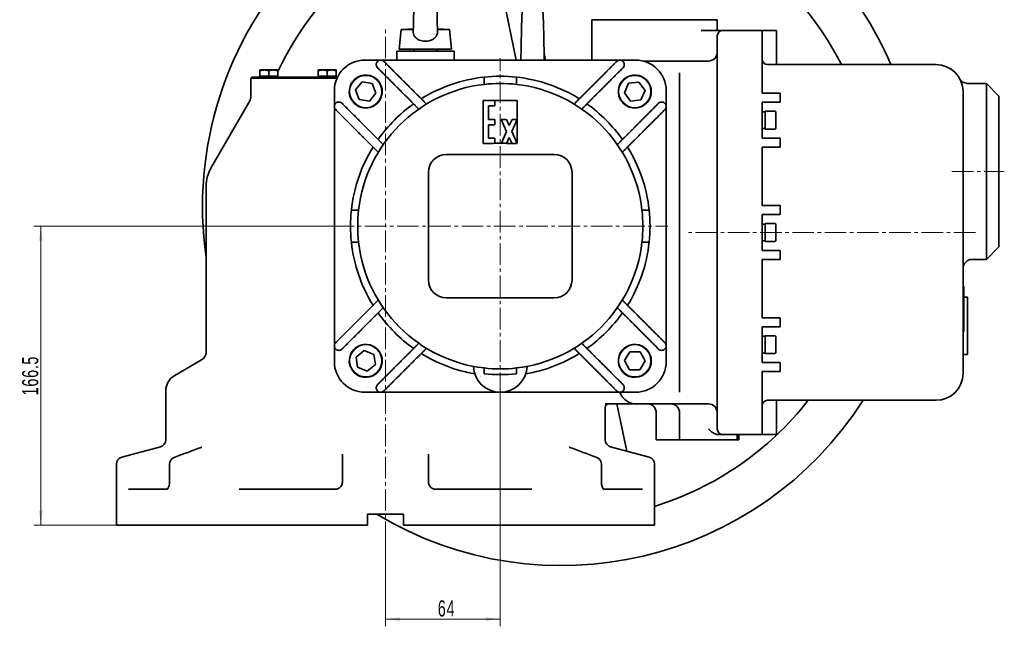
# Model space of a CAD drawing. Header units: millimetres. Extents: x -1179 to 1221, y -429 to 923.
# Tile 30 of 33: x 672 to 1221, y 335 to 672. Entities that reach past the tile are written whole.
import ezdxf

# ---------------------------------------------------------------- set-up
doc = ezdxf.new("R2010")
doc.units = ezdxf.units.MM
doc.linetypes.add('点画线', pattern=[18, 12, -2, 2, -2])
doc.layers.get('0').update_dxf_attribs({"lineweight": 35})
for name, color, linetype, lineweight in [('中心线层', 1, '点画线', 18), ('尺寸线层', 110, 'Continuous', 18), ('粗实线层', 7, 'Continuous', 35)]:
    doc.layers.add(name, color=color, linetype=linetype, lineweight=lineweight)
doc.styles.add('标准', font='txt', dxfattribs={"width": 0.667})
doc.dimstyles.new('标准', dxfattribs={"dimtxt": 4.5, "dimasz": 4, "dimexe": 2, "dimexo": 0, "dimgap": 1.2625, "dimtad": 1, "dimdec": 3, "dimdsep": 46, "dimtxsty": '标准', "dimblk": '_CAXARROW', "dimcen": 0, "dimdle": 8, "dimaunit": 1, "dimazin": 2, "dimtfac": 0.707107, "dimtdec": 3, "dimtix": 1, "dimtmove": 2, "dimatfit": 3, "dimfxl": 0, "dimfrac": 2, "dimtolj": 1, "dimarcsym": 0})

# ---------------------------------------------------------------- blocks, each defined once
blk = doc.blocks.new('*X14')
at = {"layer": '尺寸线层', "linetype": 'Continuous', "lineweight": 18}
for points in [[(683.78, 557.48), (684.78, 549.48), (682.78, 549.48)], [(683.78, 390.98), (684.78, 398.98), (682.78, 398.98)]]:
    blk.add_hatch(color=0, dxfattribs=at).paths.add_polyline_path(points, flags=0)
at = {"layer": '尺寸线层', "color": 0, "linetype": 'Continuous'}
for p, q in [((846.41, 557.48), (679.78, 557.48)), ((725.91, 390.98), (679.78, 390.98))]:
    blk.add_line(p, q, dxfattribs=at)
at = {"layer": '尺寸线层', "color": 0, "linetype": 'Continuous', "lineweight": 18}
blk.add_line((683.78, 557.48), (683.78, 390.98), dxfattribs=at)
at = {"layer": '尺寸线层', "color": 0, "insert": (677.88, 474.23), "char_height": 9, "width": 33.3166, "attachment_point": 5, "rotation": 90, "line_spacing_factor": 0.689862, "style": '标准'}
blk.add_mtext('\\T1.1;166.5', dxfattribs=at)
blk = doc.blocks.new('_CAXARROW')
blk.add_hatch(color=0).paths.add_polyline_path([(0, 0), (-1, 0.125), (-1, -0.125)], flags=0)
blk = doc.blocks.new('*X15')
at = {"layer": '尺寸线层', "linetype": 'Continuous', "lineweight": 18}
for points in [[(875.91, 338.62), (883.91, 339.62), (883.91, 337.62)], [(939.91, 338.62), (931.91, 339.62), (931.91, 337.62)]]:
    blk.add_hatch(color=0, dxfattribs=at).paths.add_polyline_path(points, flags=0)
at = {"layer": '尺寸线层', "color": 0, "linetype": 'Continuous'}
for p, q in [((939.91, 463.98), (939.91, 334.62)), ((875.91, 380.98), (875.91, 334.62))]:
    blk.add_line(p, q, dxfattribs=at)
at = {"layer": '尺寸线层', "color": 0, "linetype": 'Continuous', "lineweight": 18}
blk.add_line((875.91, 338.62), (939.91, 338.62), dxfattribs=at)
at = {"layer": '尺寸线层', "color": 0, "insert": (909.97, 344.52), "char_height": 9, "width": 18, "attachment_point": 5, "line_spacing_factor": 0.689862, "style": '标准'}
blk.add_mtext('\\T1.1;64', dxfattribs=at)

msp = doc.modelspace()

# ---------------------------------------------------------------- linework, layer by layer
at = {"layer": '中心线层'}
for p, q in [((875.9073, 380.9813), (875.9073, 669.0126)), ((939.9073, 463.9813), (939.9073, 650.9813)), ((1191.709, 587.9813), (1220.9073, 587.9813)), ((846.4073, 557.4813), (1033.4073, 557.4813)), ((1204.7882, 553.9813), (1042.9329, 553.9813))]:
    msp.add_line(p, q, dxfattribs=at)
at = {"layer": '粗实线层'}
for p, q in [((948.7811, 649.9813), (930.3772, 738.4461)), ((999.9073, 672.4813), (990.9073, 672.4813)), ((990.9073, 672.4813), (990.9073, 649.9813)), ((999.9073, 672.4813), (1051.9073, 672.4813)), ((1051.9073, 672.4813), (1060.9073, 672.4813)), ((1060.9073, 666.4813), (1060.9073, 672.4813)), ((884.7056, 666.9813), (883.6056, 655.9813)), ((891.4436, 667.4823), (884.7056, 666.9813)), ((884.7056, 666.9813), (891.4289, 666.9813)), ((904.8679, 667.4823), (911.6056, 666.9813)), ((904.8825, 666.9813), (911.6056, 666.9813)), ((911.6056, 666.9813), (912.7056, 655.9813)), ((1058.7111, 666.4813), (1051.9073, 666.4813)), ((1075.9073, 666.4813), (1063.9073, 666.4813)), ((1075.9073, 666.4813), (1085.9073, 666.4813)), ((1093.9073, 666.4813), (1085.9073, 666.4813)), ((1085.9073, 666.4813), (1085.9073, 636.4813)), ((1093.9073, 666.4813), (1093.9073, 647.4813)), ((1060.9073, 636.4813), (1060.9073, 663.4813)), ((882.1556, 654.9813), (914.1556, 654.9813)), ((882.1556, 649.9813), (882.1556, 654.9813)), ((883.6056, 655.9813), (912.7056, 655.9813)), ((914.1556, 649.9813), (914.1556, 654.9813)), ((965.1236, 649.9813), (964.3397, 653.7495)), ((873.2418, 649.9813), (864.4073, 649.9813)), ((1006.5728, 649.9813), (873.2418, 649.9813)), ((1015.4073, 649.9813), (1006.5728, 649.9813)), ((1019.5, 649.4813), (1034.9073, 649.4813)), ((1042.9073, 649.4813), (1034.9073, 649.4813)), ((1055.9073, 649.4813), (1042.9073, 649.4813)), ((805.9073, 644.4814), (805.9073, 644.0349)), ((808.4073, 644.4814), (805.9073, 644.4814)), ((805.9073, 640.9814), (805.9073, 644.0349)), ((813.4073, 644.4814), (808.4073, 644.4814)), ((810.9073, 640.9814), (810.9073, 644.0349)), ((815.9073, 644.4814), (813.4073, 644.4814)), ((815.9073, 644.4814), (815.9073, 644.0349)), ((815.9073, 640.9814), (815.9073, 644.0349)), ((840.9073, 644.4814), (838.4073, 644.4814)), ((838.4073, 644.4814), (838.4073, 644.0349)), ((838.4073, 640.9814), (838.4073, 644.0349)), ((845.9073, 644.4814), (840.9073, 644.4814)), ((843.4073, 640.9814), (843.4073, 644.0349)), ((848.4073, 644.4814), (845.9073, 644.4814)), ((848.4073, 644.4814), (848.4073, 644.0349)), ((848.4073, 640.9814), (848.4073, 644.0349)), ((1039.9073, 642.2281), (1039.9073, 642.8736)), ((1093.9073, 647.4813), (1088.9073, 647.4813)), ((1182.9073, 647.4813), (1093.9073, 647.4813)), ((801.4073, 640.4813), (800.9073, 639.9813)), ((848.9154, 639.9813), (800.9073, 639.9813)), ((800.9073, 638.4813), (800.9073, 639.9813)), ((800.9073, 638.4813), (800.9073, 629.8211)), ((801.4073, 640.4813), (849.1511, 640.4813)), ((810.9073, 640.9814), (805.9073, 640.9814)), ((806.4573, 640.9814), (806.4573, 640.4813)), ((815.9073, 640.9814), (810.9073, 640.9814)), ((815.3573, 640.9814), (815.3573, 640.4813)), ((843.4073, 640.9814), (838.4073, 640.9814)), ((838.9573, 640.9814), (838.9573, 640.4813)), ((848.4073, 640.9814), (843.4073, 640.9814)), ((847.8573, 640.9814), (847.8573, 640.4813)), ((859.2014, 633.3626), (862.8176, 637.8634)), ((862.8176, 637.8634), (868.5234, 636.9821)), ((868.5234, 636.9821), (870.6131, 631.6001)), ((930.9073, 640.4949), (930.9073, 636.4703)), ((948.9073, 640.4949), (948.9073, 636.4703)), ((1009.1695, 631.8403), (1011.4832, 637.1299)), ((1011.4832, 637.1299), (1017.221, 637.7709)), ((1017.221, 637.7709), (1020.6451, 633.1224)), ((1039.9073, 465.7345), (1039.9073, 642.2281)), ((1200.5078, 636.9821), (1200.5078, 636.9821)), ((1200.5108, 636.9813), (1210.9073, 636.9813)), ((1210.9073, 538.9813), (1210.9073, 636.9813)), ((1217.9073, 629.9813), (1210.9073, 636.9813)), ((847.4073, 632.9813), (847.4073, 624.1468)), ((861.2912, 627.9806), (859.2014, 633.3626)), ((870.6131, 631.6001), (866.997, 627.0993)), ((873.8859, 631.8613), (874.0864, 631.8613)), ((873.8989, 632.0941), (874.0991, 632.0941)), ((1012.5936, 627.1917), (1009.1695, 631.8403)), ((1020.6451, 633.1224), (1018.3314, 627.8328)), ((1023.8859, 631.8613), (1024.0864, 631.8613)), ((1023.8989, 632.0941), (1024.0991, 632.0941)), ((1032.4073, 624.1468), (1032.4073, 632.9813)), ((1060.9073, 636.4813), (1060.9073, 471.4813)), ((1085.9073, 631.4813), (1085.9073, 636.4813)), ((1085.9073, 631.4813), (1095.9073, 631.4813)), ((1095.9073, 631.4813), (1095.9073, 626.4813)), ((1197.9073, 632.4813), (1197.9073, 631.4813)), ((1197.9073, 476.4813), (1197.9073, 631.4813)), ((800.2374, 627.3211), (778.5868, 589.8211)), ((866.997, 627.0993), (861.2912, 627.9806)), ((873.9622, 630.8541), (873.759, 630.8541)), ((930.4073, 627.4813), (930.4073, 603.4813)), ((936.9073, 627.4813), (930.4073, 627.4813)), ((936.9073, 624.4813), (936.9073, 627.4813)), ((949.4073, 627.4813), (936.9073, 627.4813)), ((949.4073, 616.9813), (949.4073, 627.4813)), ((1018.3314, 627.8328), (1012.5936, 627.1917)), ((1023.9622, 630.8541), (1023.759, 630.8541)), ((1085.9073, 606.4813), (1085.9073, 626.4813)), ((1095.9073, 626.4813), (1085.9073, 626.4813)), ((1217.9073, 629.9813), (1217.9073, 545.9813)), ((847.4073, 624.1468), (847.4073, 490.8159)), ((933.4073, 616.9813), (933.4073, 624.4813)), ((933.4073, 624.4813), (936.9073, 624.4813)), ((1032.4073, 490.8159), (1032.4073, 624.1468)), ((1085.9073, 621.1313), (1087.5073, 621.1313)), ((1087.5073, 621.4813), (1087.5073, 611.4813)), ((1092.9073, 621.4813), (1087.5073, 621.4813)), ((1093.5073, 620.8813), (1093.5073, 612.0813)), ((936.9073, 616.9813), (933.4073, 616.9813)), ((936.9073, 613.9813), (936.9073, 616.9813)), ((943.3654, 616.9813), (940.4073, 616.9813)), ((940.4073, 616.9813), (943.4282, 610.2313)), ((944.9073, 613.5361), (943.3654, 616.9813)), ((946.4492, 616.9813), (944.9073, 613.5361)), ((946.3863, 610.2313), (949.4073, 616.9813)), ((949.4073, 616.9813), (946.4492, 616.9813)), ((949.4073, 603.4813), (949.4073, 616.9813)), ((933.4073, 606.4813), (933.4073, 613.9813)), ((933.4073, 613.9813), (936.9073, 613.9813)), ((943.4282, 610.2313), (940.5174, 603.7273)), ((949.4073, 603.4813), (946.3863, 610.2313)), ((1085.9073, 611.8313), (1087.5073, 611.8313)), ((1092.9073, 611.4813), (1087.5073, 611.4813)), ((936.9073, 606.4813), (933.4073, 606.4813)), ((936.9073, 603.6339), (936.9073, 606.4813)), ((943.4175, 603.5979), (944.9073, 606.9266)), ((944.9073, 606.9266), (946.4492, 603.4813)), ((1095.9073, 606.4813), (1085.9073, 606.4813)), ((1095.9073, 601.4813), (1095.9073, 606.4813)), ((930.4073, 603.4813), (935.1049, 603.4813)), ((944.7096, 603.4813), (946.4492, 603.4813)), ((946.4492, 603.4813), (949.4073, 603.4813)), ((1085.9073, 568.9813), (1085.9073, 601.4813)), ((1085.9073, 601.4813), (1095.9073, 601.4813)), ((909.9073, 597.4813), (969.9073, 597.4813)), ((899.9073, 527.4813), (899.9073, 587.4813)), ((979.9073, 587.4813), (979.9073, 527.4813)), ((775.9073, 579.8211), (775.9073, 487.3585)), ((1085.9073, 568.9813), (1095.9073, 568.9813)), ((1095.9073, 568.9813), (1095.9073, 563.9813)), ((1085.9073, 543.9813), (1085.9073, 563.9813)), ((1095.9073, 563.9813), (1085.9073, 563.9813)), ((1085.9073, 558.6313), (1087.5073, 558.6313)), ((1087.5073, 558.9813), (1087.5073, 548.9813)), ((1092.9073, 558.9813), (1087.5073, 558.9813)), ((1093.5073, 558.3813), (1093.5073, 549.5813)), ((1085.9073, 549.3313), (1087.5073, 549.3313)), ((1092.9073, 548.9813), (1087.5073, 548.9813)), ((1085.9073, 543.9813), (1095.9073, 543.9813)), ((1095.9073, 543.9813), (1095.9073, 538.9813)), ((1217.9073, 545.9813), (1210.9073, 538.9813)), ((1085.9073, 506.4813), (1085.9073, 538.9813)), ((1095.9073, 538.9813), (1085.9073, 538.9813)), ((1202.9073, 538.9813), (1210.9073, 538.9813)), ((1197.9073, 523.8616), (1198.4073, 523.8616)), ((1198.4073, 523.8616), (1198.4073, 518.8616)), ((969.9073, 517.4813), (909.9073, 517.4813)), ((1198.4073, 503.8616), (1198.4073, 518.8616)), ((1198.4073, 517.9813), (1200.4073, 517.9813)), ((1200.4073, 517.9813), (1200.4073, 485.9813)), ((1085.9073, 506.4813), (1095.9073, 506.4813)), ((1095.9073, 506.4813), (1095.9073, 501.4813)), ((1085.9073, 481.4813), (1085.9073, 501.4813)), ((1095.9073, 501.4813), (1085.9073, 501.4813)), ((1198.4073, 503.8616), (1198.4073, 498.8616)), ((1085.9073, 496.1313), (1087.5073, 496.1313)), ((1087.5073, 496.4813), (1087.5073, 486.4813)), ((1092.9073, 496.4813), (1087.5073, 496.4813)), ((1093.5073, 495.8813), (1093.5073, 487.0813)), ((1197.9073, 498.8616), (1198.4073, 498.8616)), ((847.4073, 490.8159), (847.4073, 481.9813)), ((1032.4073, 481.9813), (1032.4073, 490.8159)), ((859.5405, 484.6099), (864.0673, 488.1934)), ((860.3805, 478.8978), (859.5405, 484.6099)), ((864.0673, 488.1934), (869.4341, 486.0648)), ((869.4341, 486.0648), (870.2741, 480.3528)), ((1009.1345, 482.573), (1012.1003, 487.5265)), ((1012.1003, 487.5265), (1017.873, 487.4349)), ((1017.873, 487.4349), (1020.6801, 482.3897)), ((1085.9073, 486.8313), (1087.5073, 486.8313)), ((1092.9073, 486.4813), (1087.5073, 486.4813)), ((1197.9073, 485.9813), (1200.4073, 485.9813)), ((773.4073, 483.0283), (758.4073, 474.3681)), ((865.7473, 476.7693), (860.3805, 478.8978)), ((870.2741, 480.3528), (865.7473, 476.7693)), ((873.9622, 480.8541), (873.759, 480.8541)), ((873.8859, 481.8613), (874.0864, 481.8613)), ((873.8989, 482.0941), (874.0991, 482.0941)), ((930.9073, 478.4924), (930.9073, 475.3142)), ((948.9073, 478.4924), (948.9073, 475.3142)), ((1011.9415, 477.5278), (1009.1345, 482.573)), ((1020.6801, 482.3897), (1017.7143, 477.4362)), ((1023.9622, 480.8541), (1023.759, 480.8541)), ((1023.8859, 481.8613), (1024.0864, 481.8613)), ((1023.8989, 482.0941), (1024.0991, 482.0941)), ((1085.9073, 481.4813), (1095.9073, 481.4813)), ((1095.9073, 481.4813), (1095.9073, 476.4813)), ((928.8884, 473.9831), (928.8887, 473.9831)), ((928.9689, 473.8017), (928.9693, 473.8017)), ((1017.7143, 477.4362), (1011.9415, 477.5278)), ((1085.9073, 471.4813), (1085.9073, 476.4813)), ((1095.9073, 476.4813), (1085.9073, 476.4813)), ((1197.9073, 476.4813), (1197.9073, 475.4813)), ((1060.9073, 444.4813), (1060.9073, 471.4813)), ((1085.9073, 471.4813), (1085.9073, 441.4813)), ((753.4073, 465.7078), (753.4073, 441.4813)), ((864.4073, 464.9813), (873.2418, 464.9813)), ((873.2418, 464.9813), (939.8964, 464.9813)), ((939.8964, 464.9813), (939.9182, 464.9813)), ((939.9182, 464.9813), (1006.5728, 464.9813)), ((1006.5728, 464.9813), (1015.4073, 464.9813)), ((1039.9073, 465.089), (1039.9073, 465.7345)), ((998.4073, 456.4813), (998.4073, 441.4813)), ((998.4481, 458.4813), (1015.9073, 458.4813)), ((1004.9625, 458.4813), (1010.4457, 432.1242)), ((1015.9073, 458.4813), (1034.9073, 458.4813)), ((1034.9073, 458.4813), (1042.9073, 458.4813)), ((1042.9073, 458.4813), (1055.9073, 458.4813)), ((1093.9073, 460.4813), (1088.9073, 460.4813)), ((1093.9073, 441.4813), (1093.9073, 460.4813)), ((1182.9073, 460.4813), (1093.9073, 460.4813)), ((1026.9073, 438.4813), (1026.9073, 453.4813)), ((1039.9073, 438.4813), (1039.9073, 453.4813)), ((753.4073, 438.4192), (753.4073, 441.4813)), ((998.4073, 438.4192), (998.4073, 441.4813)), ((1061.2787, 441.4813), (1063.9073, 441.4813)), ((1075.9073, 441.4813), (1063.9073, 441.4813)), ((1071.9073, 438.4813), (1071.9073, 441.4813)), ((1072.9073, 438.4813), (1072.9073, 441.4813)), ((1075.9073, 441.4813), (1085.9073, 441.4813)), ((1093.9073, 441.4813), (1085.9073, 441.4813)), ((750.4426, 434.5555), (728.872, 428.7757)), ((1001.372, 434.5555), (1022.9426, 428.7757)), ((1039.9073, 438.4813), (1026.9073, 438.4813)), ((1071.9073, 438.4813), (1039.9073, 438.4813)), ((1072.9073, 438.4813), (1071.9073, 438.4813)), ((851.9073, 430.5462), (851.9073, 424.912)), ((899.9073, 430.5462), (899.9073, 424.912)), ((725.9073, 390.9813), (725.9073, 424.912)), ((755.5008, 424.912), (755.5008, 414.9813)), ((851.9073, 424.912), (851.9073, 414.9813)), ((899.9073, 414.9813), (899.9073, 424.912)), ((996.3138, 414.9813), (996.3138, 424.912)), ((1025.9073, 390.9813), (1025.9073, 424.912)), ((732.6174, 410.9813), (754.3691, 410.9813)), ((794.385, 410.9813), (847.9073, 410.9813)), ((903.9073, 410.9813), (957.4296, 410.9813)), ((997.4451, 410.9813), (1019.1972, 410.9813)), ((998.6012, 410.503), (998.6013, 410.5023)), ((885.9073, 396.9813), (865.9073, 396.9813)), ((865.9073, 390.9813), (865.9073, 396.9813)), ((885.9073, 396.9813), (885.9073, 390.9813)), ((865.9073, 390.9813), (725.9073, 390.9813)), ((1025.9073, 390.9813), (885.9073, 390.9813))]:
    msp.add_line(p, q, dxfattribs=at)
for centre in [(864.9073, 632.4813), (1014.9073, 632.4813), (864.9073, 482.4813), (1014.9073, 482.4813)]:
    msp.add_circle(centre, 9, dxfattribs=at)
for centre, radius, start, end in [((973.9073, 568.4813), 200, 85.123975, 188.109614), ((973.9073, 568.4813), 175, 104.372101, 154.536205), ((973.9073, 568.4813), 175, 26.835377, 53.679294), ((973.9073, 568.4813), 200, 23.265974, 42.843643), ((1063.9073, 663.4813), 3, 90, 180), ((891.1556, 654.9813), 1, 0, 90), ((905.1556, 654.9813), 1, 90, 180), ((1055.9073, 654.4813), 5, 270, 360), ((864.4073, 632.9813), 17, 90, 180), ((873.2418, 647.4813), 2.5, 124.677718, 128.379014), ((939.9073, 557.4813), 114.5, 126.487966, 126.568766), ((1006.5728, 647.4813), 2.5, 51.620986, 55.322282), ((939.9073, 557.4813), 114.5, 53.431234, 53.512034), ((1015.4073, 632.9813), 17, 360, 90), ((1088.9073, 650.4813), 3, 180, 270), ((1182.9073, 632.4813), 15, 360, 90), ((864.9073, 632.4813), 9.2, 357.587564, 349.812203), ((939.9073, 557.4813), 83.5, 96.187613, 121.847427), ((939.9073, 557.4813), 83.5, 83.812387, 96.187613), ((939.9073, 557.4813), 79.5, 83.49975, 96.50025), ((939.9073, 557.4813), 83.5, 58.152573, 83.812387), ((1014.9073, 632.4813), 9.2, 357.587564, 349.812203), ((939.9073, 557.4813), 79.5, 96.50025, 173.49975), ((864.9073, 632.4813), 9.2, 349.812203, 356.135834), ((939.9073, 557.4813), 79.5, 6.50025, 83.49975), ((1014.9073, 632.4813), 9.2, 349.812203, 356.135834), ((795.9073, 629.8211), 5, 330, 360), ((849.9073, 624.1468), 2.5, 141.620986, 145.322282), ((939.9073, 557.4813), 114.5, 143.431234, 143.512034), ((939.9073, 557.4813), 83.5, 125.347934, 144.652066), ((939.9073, 557.4813), 83.5, 35.347934, 54.652066), ((1029.9073, 624.1468), 2.5, 34.677718, 38.379014), ((939.9073, 557.4813), 114.5, 36.487966, 36.568766), ((1092.9073, 620.8813), 0.6, 0, 90), ((1092.9073, 612.0813), 0.6, 270, 0), ((939.9073, 557.4813), 83.5, 148.152573, 173.812387), ((939.9073, 557.4813), 46.25, 93.719094, 95.960018), ((939.9073, 557.4813), 46.25, 89.244186, 93.719094), ((939.9073, 557.4813), 46.25, 85.647212, 89.244186), ((939.9073, 557.4813), 46.25, 84.039982, 85.647212), ((939.9073, 557.4813), 83.5, 6.187613, 31.847427), ((909.9073, 587.4813), 10, 90, 180), ((969.9073, 587.4813), 10, 0, 90), ((795.9073, 579.8211), 20, 150, 180), ((939.9073, 557.4813), 83.5, 173.812387, 186.187613), ((939.9073, 557.4813), 79.5, 173.49975, 186.50025), ((939.9073, 557.4813), 79.5, 353.49975, 6.50025), ((939.9073, 557.4813), 83.5, 353.812387, 6.187613), ((1092.9073, 558.3813), 0.6, 0, 90), ((1092.9073, 549.5813), 0.6, 270, 360), ((939.9073, 557.4813), 83.5, 186.187613, 211.847427), ((939.9073, 557.4813), 79.5, 186.50025, 263.49975), ((939.9073, 557.4813), 79.5, 276.50025, 353.49975), ((939.9073, 557.4813), 83.5, 328.152573, 353.812387), ((1202.9073, 533.9813), 5, 90, 180), ((909.9073, 527.4813), 10, 180, 270), ((969.9073, 527.4813), 10, 270, 0), ((939.9073, 557.4813), 83.5, 215.347934, 234.652066), ((939.9073, 557.4813), 83.5, 305.347934, 324.652066), ((1092.9073, 495.8813), 0.6, 0, 90), ((849.9073, 490.8159), 2.5, 214.677718, 218.379014), ((939.9073, 557.4813), 114.5, 216.487966, 216.568766), ((864.9073, 482.4813), 9.2, 357.587564, 349.812203), ((1014.9073, 482.4813), 9.2, 357.587564, 349.812203), ((1029.9073, 490.8159), 2.5, 321.620986, 325.322282), ((939.9073, 557.4813), 114.5, 323.431234, 323.512034), ((770.9073, 487.3585), 5, 300, 0), ((939.9073, 557.4813), 83.5, 238.152573, 260.188246), ((939.9073, 557.4813), 83.5, 279.811754, 301.847427), ((1092.9073, 487.0813), 0.6, 270, 360), ((864.4073, 481.9813), 17, 180, 270), ((864.9073, 482.4813), 9.2, 349.812203, 356.135834), ((939.8964, 479.9813), 15, 182.185845, 270), ((939.9073, 557.4813), 79.5, 263.49975, 276.50025), ((939.9182, 479.9813), 15, 270, 357.81412), ((1015.4073, 481.9813), 17, 270, 360), ((1014.9073, 482.4813), 9.2, 349.812203, 356.135834), ((763.4073, 465.7078), 10, 120, 180), ((1182.9073, 475.4813), 15, 270, 0), ((873.2418, 467.4813), 2.5, 231.620986, 235.322282), ((939.9073, 557.4813), 114.5, 233.431234, 233.512034), ((1015.9073, 468.4813), 10, 202.392688, 270), ((1006.5728, 467.4813), 2.5, 304.677718, 308.379014), ((939.9073, 557.4813), 114.5, 306.487966, 306.568766), ((973.9073, 568.4813), 200, 239.037031, 327.316361), ((1000.4073, 456.4813), 2, 90, 180), ((1021.9073, 453.4813), 5, 360, 90), ((973.9073, 568.4813), 175, 287.286077, 321.89221), ((1034.9073, 453.4813), 5, 0, 90), ((1055.9073, 453.4813), 5, 0, 90), ((1088.9073, 457.4813), 3, 90, 180), ((1063.9073, 444.4813), 3, 180, 270), ((749.4073, 438.4192), 4, 285, 0), ((1002.4073, 438.4192), 4, 180, 255), ((729.9073, 424.912), 4, 105, 180), ((759.5008, 424.912), 4, 110.57456, 180), ((992.3138, 424.912), 4, 0, 69.42544), ((1021.9073, 424.912), 4, 0, 75)]:
    msp.add_arc(centre, radius, start, end, dxfattribs=at)
for centre, major_axis, ratio, start_param, end_param in [((939.9073, 556.7255), (0, 81.9073), 0.99995743, 3.03148533, 3.25169998), ((774.5348, 430.5466), (-1.4013, 3.7461), 0.68359934, 6.28171125, 6.28171912), ((977.2797, 430.5462), (1.4014, 3.7465), 0.68359935, 0.00145469, 0.00631694), ((759.5008, 424.912), (-1.4057, 3.7449), 0.68344239, 6.28179254, 6.28318739), ((992.3138, 424.912), (1.4057, 3.7449), 0.68344239, 6.2831832, 6.28457805)]:
    msp.add_ellipse(centre, major_axis=major_axis, ratio=ratio, start_param=start_param, end_param=end_param, dxfattribs=at)
for points, knots in [([(891.4013, 666.0984), (891.4406, 667.2962), (891.4808, 668.7874), (891.5599, 672.1197), (891.5998, 673.996), (891.6796, 677.9554), (891.7205, 680.0937), (891.8011, 684.3152), (891.8418, 686.4517), (891.9227, 690.4817), (891.9637, 692.4242), (892.0456, 695.8864), (892.0872, 697.4376), (892.1712, 699.9847), (892.2125, 700.9789), (892.2895, 702.1358), (892.3044, 702.4309), (892.407, 703.0799), (892.4349, 703.2376), (892.5094, 703.5572), (892.5467, 703.6997), (892.6577, 704.0583), (892.7406, 704.2853), (892.9582, 704.7761), (893.1005, 705.0438), (893.5066, 705.6794), (893.8004, 706.0395), (894.4186, 706.6347), (894.7371, 706.8842), (895.0765, 707.0974)], [0, 0, 0, 0, 4.83221505, 4.83221505, 9.63693195, 9.63693195, 14.56048444, 14.56048444, 19.48234116, 19.48234116, 24.45160196, 24.45160196, 29.49264442, 29.49264442, 34.61709701, 34.61709701, 37.40430608, 37.40430608, 38.12990808, 38.12990808, 38.59619591, 38.59619591, 39.22131955, 39.22131955, 39.94980129, 39.94980129, 41.03025756, 41.03025756, 41.9679794, 41.9679794, 41.9679794, 41.9679794]), ([(901.2349, 707.0958), (901.764, 706.7636), (902.245, 706.3407), (902.8238, 705.6384), (902.992, 705.3985), (903.2769, 704.9219), (903.3974, 704.6839), (903.5783, 704.2627), (903.6467, 704.0762), (903.7806, 703.6559), (903.8331, 703.4358), (903.9005, 703.1062), (903.9213, 702.9794), (903.9669, 702.6702), (903.9839, 702.5129), (904.0443, 701.8908), (904.0713, 701.4191), (904.1401, 699.9817), (904.1776, 698.9258), (904.2597, 696.1521), (904.3051, 694.3019), (904.3911, 690.3898), (904.4329, 688.3106), (904.5152, 684.0782), (904.5568, 681.874), (904.6387, 677.6207), (904.6801, 675.5181), (904.7612, 671.6983), (904.802, 669.9258), (904.8648, 667.5642), (904.8876, 666.7838), (904.9102, 666.0967)], [0, 0, 0, 0, 1.4614477, 1.4614477, 2.15407056, 2.15407056, 2.80038451, 2.80038451, 3.31864173, 3.31864173, 4.06035288, 4.06035288, 4.70578644, 4.70578644, 5.84081508, 5.84081508, 9.24162726, 9.24162726, 13.77567001, 13.77567001, 19.24528861, 19.24528861, 24.30049321, 24.30049321, 29.31415731, 29.31415731, 34.29408769, 34.29408769, 39.19650371, 39.19650371, 41.96811469, 41.96811469, 41.96811469, 41.96811469]), ([(951.4015, 649.9814), (951.4384, 651.8296), (951.4757, 653.7787), (951.5527, 657.8152), (951.5935, 659.9517), (951.6743, 663.9817), (951.7154, 665.9242), (951.7972, 669.3864), (951.8389, 670.9376), (951.9229, 673.4847), (951.9642, 674.4789), (952.0411, 675.6358), (952.056, 675.9309), (952.1586, 676.5799), (952.1865, 676.7376), (952.2611, 677.0572), (952.2984, 677.1997), (952.4093, 677.5583), (952.4922, 677.7853), (952.7098, 678.2761), (952.8522, 678.5438), (953.2583, 679.1794), (953.552, 679.5395), (954.1703, 680.1347), (954.4887, 680.3842), (954.8282, 680.5974)], [0, 0, 0, 0, 4.44730365, 4.44730365, 9.32015754, 9.32015754, 14.23994327, 14.23994327, 19.23079624, 19.23079624, 24.30422885, 24.30422885, 27.06368818, 27.06368818, 27.7820662, 27.7820662, 28.24371164, 28.24371164, 28.8626114, 28.8626114, 29.5838402, 29.5838402, 30.65353918, 30.65353918, 31.5819248, 31.5819248, 31.5819248, 31.5819248]), ([(960.9865, 680.5958), (961.5156, 680.2636), (961.9967, 679.8407), (962.5754, 679.1384), (962.7437, 678.8985), (963.0286, 678.4219), (963.149, 678.1839), (963.33, 677.7627), (963.3983, 677.5762), (963.5323, 677.1559), (963.5848, 676.9358), (963.6522, 676.6062), (963.6729, 676.4794), (963.7186, 676.1702), (963.7356, 676.0129), (963.796, 675.3908), (963.823, 674.9191), (963.8917, 673.4817), (963.9292, 672.4258), (964.0114, 669.6521), (964.0567, 667.8019), (964.1427, 663.8898), (964.1845, 661.8106), (964.2669, 657.5782), (964.3084, 655.374), (964.3707, 652.1422), (964.392, 651.0485), (964.4133, 649.982)], [0, 0, 0, 0, 1.44704299, 1.44704299, 2.13283899, 2.13283899, 2.77278252, 2.77278252, 3.28593154, 3.28593154, 4.02033206, 4.02033206, 4.65940392, 4.65940392, 5.78324512, 5.78324512, 9.15053712, 9.15053712, 13.63988973, 13.63988973, 19.05559689, 19.05559689, 24.06097508, 24.06097508, 29.02522204, 29.02522204, 31.57974856, 31.57974856, 31.57974856, 31.57974856]), ([(891.4013, 666.0984), (891.393, 665.8467), (891.399, 665.5955), (891.468, 664.8283), (891.5836, 664.3382), (892.0299, 663.2811), (892.3967, 662.7655), (893.4047, 661.8094), (894.1061, 661.3867), (895.8781, 660.7187), (896.8932, 660.5612), (898.3489, 660.5138), (898.8619, 660.5344), (900.3324, 660.7124), (901.2706, 660.9725), (902.7245, 661.708), (903.3433, 662.1392), (904.2321, 663.2107), (904.5225, 663.7463), (904.8234, 664.754), (904.889, 665.1789), (904.9149, 665.7742), (904.9155, 665.9354), (904.9102, 666.0967)], [0, 0, 0, 0, 0.7599784, 0.7599784, 2.33980119, 2.33980119, 4.35595846, 4.35595846, 6.78395172, 6.78395172, 9.69480568, 9.69480568, 11.25845879, 11.25845879, 14.23584908, 14.23584908, 16.4634026, 16.4634026, 18.17201096, 18.17201096, 19.34095995, 19.34095995, 19.77298311, 19.77298311, 19.77298311, 19.77298311]), ([(1063.9073, 666.4813), (1063.4916, 666.4813), (1063.035, 666.4813), (1062.0627, 666.4813), (1061.544, 666.4813), (1060.6897, 666.4813), (1060.3045, 666.4813), (1059.5064, 666.4813), (1059.0934, 666.4813), (1058.7111, 666.4813)], [0, 0, 0, 0, 1.57420702, 1.57420702, 3.14841405, 3.14841405, 4.17228323, 4.17228323, 5.19615242, 5.19615242, 5.19615242, 5.19615242]), ([(871.6897, 649.4411), (871.5689, 649.3455), (871.4578, 649.2392), (871.242, 648.9921), (871.1419, 648.8484), (870.8949, 648.4066), (870.8029, 648.0964), (870.7168, 647.4705), (870.746, 647.1169), (870.9297, 646.4734), (871.0844, 646.1837), (871.3291, 645.8682), (871.3984, 645.7893), (871.474, 645.7136)], [0, 0, 0, 0, 0.36376761, 0.36376761, 0.79103804, 0.79103804, 1.64557891, 1.64557891, 2.74029258, 2.74029258, 3.83500625, 3.83500625, 4.21051714, 4.21051714, 4.21051714, 4.21051714]), ([(875.0096, 649.2491), (874.8883, 649.3704), (874.7505, 649.483), (874.3178, 649.7626), (873.988, 649.8936), (873.3642, 649.9937), (873.0406, 649.996), (872.546, 649.8885), (872.3794, 649.8346), (872.0802, 649.7002), (871.9461, 649.6249), (871.8194, 649.5373)], [0, 0, 0, 0, 0.61599039, 0.61599039, 1.75715553, 1.75715553, 2.64795673, 2.64795673, 3.09335732, 3.09335732, 3.47256051, 3.47256051, 3.47256051, 3.47256051]), ([(1007.9952, 649.5373), (1007.8685, 649.6249), (1007.7344, 649.7002), (1007.4351, 649.8346), (1007.2686, 649.8885), (1006.7739, 649.996), (1006.4503, 649.9937), (1005.8266, 649.8936), (1005.4968, 649.7626), (1005.0641, 649.483), (1004.9263, 649.3704), (1004.805, 649.2491)], [0, 0, 0, 0, 0.37920319, 0.37920319, 0.82460379, 0.82460379, 1.71540498, 1.71540498, 2.85657012, 2.85657012, 3.47256051, 3.47256051, 3.47256051, 3.47256051]), ([(1008.3405, 645.7136), (1008.4162, 645.7893), (1008.4854, 645.8682), (1008.548, 645.9488), (1008.7302, 646.1837), (1008.8849, 646.4734), (1009.0686, 647.1169), (1009.0978, 647.4705), (1009.0117, 648.0964), (1008.9196, 648.4066), (1008.6726, 648.8484), (1008.5725, 648.9921), (1008.3568, 649.2392), (1008.2457, 649.3455), (1008.1249, 649.4411)], [0, 0, 0, 0, 0.37551088, 0.37551088, 0.37551088, 1.47022455, 1.47022455, 2.56493823, 2.56493823, 3.41947909, 3.41947909, 3.84674953, 3.84674953, 4.21051714, 4.21051714, 4.21051714, 4.21051714]), ([(1196.1087, 639.6051), (1196.1116, 639.5998), (1196.1153, 639.5928), (1196.1265, 639.5726), (1196.1315, 639.5634), (1196.1443, 639.5406), (1196.1512, 639.5283), (1196.1694, 639.4963), (1196.1815, 639.4754), (1196.2067, 639.4326), (1196.2199, 639.4106), (1196.2552, 639.3525), (1196.2783, 639.3158), (1196.3521, 639.2013), (1196.4053, 639.1238), (1196.6117, 638.8399), (1196.7796, 638.6425), (1197.3171, 638.1008), (1197.7328, 637.7928), (1198.6496, 637.3107), (1199.1648, 637.1373), (1199.9583, 637.0051), (1200.2335, 636.9821), (1200.5078, 636.9821)], [0, 0, 0, 0, 0.17607711, 0.17607711, 0.27255968, 0.27255968, 0.34522179, 0.34522179, 0.42855792, 0.42855792, 0.50617017, 0.50617017, 0.6312583, 0.6312583, 0.89928703, 0.89928703, 1.63418776, 1.63418776, 3.07700464, 3.07700464, 4.58995479, 4.58995479, 5.37258819, 5.37258819, 5.37258819, 5.37258819]), ([(851.6751, 625.9146), (851.5994, 625.9903), (851.5204, 626.0595), (851.4398, 626.122), (851.2049, 626.3043), (850.9152, 626.4589), (850.2718, 626.6426), (849.9181, 626.6718), (849.2922, 626.5858), (848.982, 626.4937), (848.5402, 626.2467), (848.3966, 626.1466), (848.1494, 625.9308), (848.0431, 625.8197), (847.9475, 625.699)], [0, 0, 0, 0, 0.37551088, 0.37551088, 0.37551088, 1.47022455, 1.47022455, 2.56493823, 2.56493823, 3.41947909, 3.41947909, 3.84674953, 3.84674953, 4.21051714, 4.21051714, 4.21051714, 4.21051714]), ([(1031.8671, 625.699), (1031.7715, 625.8197), (1031.6651, 625.9308), (1031.418, 626.1466), (1031.2744, 626.2467), (1030.8326, 626.4937), (1030.5223, 626.5858), (1029.8965, 626.6718), (1029.5428, 626.6426), (1028.8993, 626.4589), (1028.6097, 626.3043), (1028.2942, 626.0595), (1028.2152, 625.9903), (1028.1395, 625.9146)], [0, 0, 0, 0, 0.36376761, 0.36376761, 0.79103804, 0.79103804, 1.64557891, 1.64557891, 2.74029258, 2.74029258, 3.83500625, 3.83500625, 4.21051714, 4.21051714, 4.21051714, 4.21051714]), ([(847.8514, 625.5692), (847.7637, 625.4425), (847.6884, 625.3085), (847.554, 625.0092), (847.5001, 624.8426), (847.3926, 624.348), (847.395, 624.0244), (847.495, 623.4006), (847.626, 623.0708), (847.9057, 622.6381), (848.0182, 622.5003), (848.1395, 622.379)], [0, 0, 0, 0, 0.37920319, 0.37920319, 0.82460379, 0.82460379, 1.71540498, 1.71540498, 2.85657012, 2.85657012, 3.47256051, 3.47256051, 3.47256051, 3.47256051]), ([(1031.6751, 622.379), (1031.7964, 622.5003), (1031.9089, 622.6381), (1032.1885, 623.0708), (1032.3196, 623.4006), (1032.4196, 624.0244), (1032.4219, 624.348), (1032.3144, 624.8426), (1032.2605, 625.0092), (1032.1261, 625.3085), (1032.0508, 625.4425), (1031.9632, 625.5692)], [0, 0, 0, 0, 0.61599039, 0.61599039, 1.75715553, 1.75715553, 2.64795673, 2.64795673, 3.09335732, 3.09335732, 3.47256051, 3.47256051, 3.47256051, 3.47256051]), ([(848.1395, 492.5836), (848.0182, 492.4623), (847.9057, 492.3246), (847.626, 491.8919), (847.495, 491.5621), (847.395, 490.9383), (847.3926, 490.6147), (847.5001, 490.1201), (847.554, 489.9535), (847.6884, 489.6542), (847.7637, 489.5201), (847.8514, 489.3935)], [0, 0, 0, 0, 0.61599039, 0.61599039, 1.75715553, 1.75715553, 2.64795673, 2.64795673, 3.09335732, 3.09335732, 3.47256051, 3.47256051, 3.47256051, 3.47256051]), ([(847.9475, 489.2637), (848.0431, 489.143), (848.1494, 489.0318), (848.3966, 488.8161), (848.5402, 488.716), (848.982, 488.469), (849.2922, 488.3769), (849.9181, 488.2908), (850.2718, 488.32), (850.9152, 488.5037), (851.2049, 488.6584), (851.5204, 488.9032), (851.5994, 488.9724), (851.6751, 489.0481)], [0, 0, 0, 0, 0.36376761, 0.36376761, 0.79103804, 0.79103804, 1.64557891, 1.64557891, 2.74029258, 2.74029258, 3.83500625, 3.83500625, 4.21051714, 4.21051714, 4.21051714, 4.21051714]), ([(1028.1395, 489.0481), (1028.2152, 488.9724), (1028.2942, 488.9032), (1028.3748, 488.8407), (1028.6097, 488.6584), (1028.8993, 488.5037), (1029.5428, 488.32), (1029.8965, 488.2908), (1030.5223, 488.3769), (1030.8326, 488.469), (1031.2744, 488.716), (1031.418, 488.8161), (1031.6651, 489.0318), (1031.7715, 489.143), (1031.8671, 489.2637)], [0, 0, 0, 0, 0.37551088, 0.37551088, 0.37551088, 1.47022455, 1.47022455, 2.56493823, 2.56493823, 3.41947909, 3.41947909, 3.84674953, 3.84674953, 4.21051714, 4.21051714, 4.21051714, 4.21051714]), ([(1031.9632, 489.3935), (1032.0508, 489.5201), (1032.1261, 489.6542), (1032.2605, 489.9535), (1032.3144, 490.1201), (1032.4219, 490.6147), (1032.4196, 490.9383), (1032.3196, 491.5621), (1032.1885, 491.8919), (1031.9089, 492.3246), (1031.7964, 492.4623), (1031.6751, 492.5836)], [0, 0, 0, 0, 0.37920319, 0.37920319, 0.82460379, 0.82460379, 1.71540498, 1.71540498, 2.85657012, 2.85657012, 3.47256051, 3.47256051, 3.47256051, 3.47256051]), ([(871.474, 469.2491), (871.3984, 469.1734), (871.3291, 469.0944), (871.2666, 469.0139), (871.0844, 468.779), (870.9297, 468.4893), (870.746, 467.8458), (870.7168, 467.4921), (870.8029, 466.8663), (870.8949, 466.5561), (871.1419, 466.1142), (871.242, 465.9706), (871.4578, 465.7235), (871.5689, 465.6172), (871.6897, 465.5215)], [0, 0, 0, 0, 0.37551088, 0.37551088, 0.37551088, 1.47022455, 1.47022455, 2.56493823, 2.56493823, 3.41947909, 3.41947909, 3.84674953, 3.84674953, 4.21051714, 4.21051714, 4.21051714, 4.21051714]), ([(1008.1249, 465.5215), (1008.2457, 465.6172), (1008.3568, 465.7235), (1008.5725, 465.9706), (1008.6726, 466.1142), (1008.9196, 466.5561), (1009.0117, 466.8663), (1009.0978, 467.4921), (1009.0686, 467.8458), (1008.8849, 468.4893), (1008.7302, 468.779), (1008.4854, 469.0944), (1008.4162, 469.1734), (1008.3405, 469.2491)], [0, 0, 0, 0, 0.36376761, 0.36376761, 0.79103804, 0.79103804, 1.64557891, 1.64557891, 2.74029258, 2.74029258, 3.83500625, 3.83500625, 4.21051714, 4.21051714, 4.21051714, 4.21051714]), ([(871.8194, 465.4254), (871.9461, 465.3378), (872.0802, 465.2625), (872.3794, 465.1281), (872.546, 465.0742), (873.0406, 464.9667), (873.3642, 464.969), (873.988, 465.0691), (874.3178, 465.2001), (874.7505, 465.4797), (874.8883, 465.5923), (875.0096, 465.7136)], [0, 0, 0, 0, 0.37920319, 0.37920319, 0.82460379, 0.82460379, 1.71540498, 1.71540498, 2.85657012, 2.85657012, 3.47256051, 3.47256051, 3.47256051, 3.47256051]), ([(1004.805, 465.7136), (1004.9263, 465.5923), (1005.0641, 465.4797), (1005.4968, 465.2001), (1005.8266, 465.0691), (1006.4503, 464.969), (1006.7739, 464.9667), (1007.2686, 465.0742), (1007.4351, 465.1281), (1007.7344, 465.2625), (1007.8685, 465.3378), (1007.9952, 465.4254)], [0, 0, 0, 0, 0.61599039, 0.61599039, 1.75715553, 1.75715553, 2.64795673, 2.64795673, 3.09335732, 3.09335732, 3.47256051, 3.47256051, 3.47256051, 3.47256051]), ([(1006.5398, 464.9813), (1006.5398, 464.9812), (1006.5542, 464.9425), (1006.5971, 464.8311), (1006.627, 464.7553), (1006.6607, 464.6735), (1006.661, 464.6726), (1006.6613, 464.6718)], [0, 0, 0, 0, 0.167823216, 0.167823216, 0.330890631, 0.330890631, 0.332545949, 0.332545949, 0.332545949, 0.332545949]), ([(1061.2787, 441.4813), (1060.8652, 441.4813), (1060.4491, 441.5559), (1059.4177, 441.8809), (1058.8222, 442.2), (1057.4173, 443.1367), (1056.6286, 443.8412), (1055.9121, 444.4771), (1055.9097, 444.4792), (1055.9073, 444.4813)], [0, 0, 0, 0, 1.29707325, 1.29707325, 3.27704303, 3.27704303, 6.27384793, 6.27384793, 6.28396357, 6.28396357, 6.28396357, 6.28396357]), ([(754.2337, 410.8496), (754.2337, 410.8496), (754.2371, 410.8519), (754.2729, 410.8805), (754.3692, 410.967), (754.5902, 411.2682), (754.709, 411.4604), (754.9405, 411.9332), (755.0564, 412.2225), (755.2624, 412.8934), (755.3517, 413.2919), (755.4712, 414.1157), (755.5034, 414.5509), (755.5034, 414.9813)], [0, 0, 0, 0, 0.20725837, 0.20725837, 1.13996355, 1.13996355, 1.90202305, 1.90202305, 2.69126484, 2.69126484, 3.55861584, 3.55861584, 4.4196557, 4.4196557, 4.4196557, 4.4196557]), ([(851.9073, 414.9813), (851.9073, 414.5322), (851.752, 413.625), (851.0088, 412.2937), (849.6855, 411.2476), (848.4951, 410.9813), (847.9073, 410.9813)], [0, 0, 0, 0, 1.34386702, 2.68773404, 4.47955673, 6.27137943, 6.27137943, 6.27137943, 6.27137943]), ([(903.9073, 410.9813), (903.3187, 410.9813), (902.1362, 411.2443), (900.8061, 412.2909), (900.0632, 413.6236), (899.9073, 414.5315), (899.9073, 414.9813)], [0, 0, 0, 0, 1.79196716, 3.58393432, 4.9279097, 6.27188507, 6.27188507, 6.27188507, 6.27188507]), ([(996.3111, 414.9813), (996.3111, 414.5373), (996.3453, 414.088), (996.4721, 413.2389), (996.5678, 412.8295), (996.7941, 412.1193), (996.9265, 411.8083), (997.1806, 411.33), (997.3077, 411.1464), (997.5003, 410.9129), (997.5654, 410.8602), (997.5783, 410.8506), (997.579, 410.85), (997.579, 410.85)], [0, 0, 0, 0, 0.89059428, 0.89059428, 1.79187131, 1.79187131, 2.67150236, 2.67150236, 3.50451836, 3.50451836, 4.31686688, 4.31686688, 4.41818394, 4.41818394, 4.41818394, 4.41818394])]:
    msp.add_open_spline(points, degree=3, knots=knots, dxfattribs=at)
for points, degree in [([(875.0096, 649.2491), (888.9184, 635.3403), (898.7564, 625.5023)], 2), ([(981.0582, 625.5023), (990.8961, 635.3403), (1004.805, 649.2491)], 2), ([(808.4073, 644.4814), (807.247, 644.4814), (805.9073, 644.0349)], 2), ([(810.9073, 644.0349), (809.5675, 644.4814), (808.4073, 644.4814)], 2), ([(813.4073, 644.4814), (812.247, 644.4814), (810.9073, 644.0349)], 2), ([(815.9073, 644.0349), (814.5675, 644.4814), (813.4073, 644.4814)], 2), ([(840.9073, 644.4814), (839.747, 644.4814), (838.4073, 644.0349)], 2), ([(843.4073, 644.0349), (842.0675, 644.4814), (840.9073, 644.4814)], 2), ([(845.9073, 644.4814), (844.747, 644.4814), (843.4073, 644.0349)], 2), ([(848.4073, 644.0349), (847.0675, 644.4814), (845.9073, 644.4814)], 2), ([(894.4703, 622.7173), (884.9066, 632.281), (871.474, 645.7136)], 2), ([(1008.3405, 645.7136), (994.908, 632.281), (985.3443, 622.7173)], 2), ([(851.6751, 625.9146), (865.1076, 612.482), (874.6713, 602.9183)], 2), ([(1005.1433, 602.9183), (1014.707, 612.482), (1028.1395, 625.9146)], 2), ([(871.8863, 598.6322), (862.0484, 608.4702), (848.1395, 622.379)], 2), ([(1031.6751, 622.379), (1017.7662, 608.4702), (1007.9283, 598.6322)], 2), ([(856.8937, 566.4813), (858.9554, 566.4813), (860.9184, 566.4813)], 2), ([(1018.8962, 566.4813), (1020.8591, 566.4813), (1022.9208, 566.4813)], 2), ([(860.9184, 548.4813), (858.9554, 548.4813), (856.8937, 548.4813)], 2), ([(1022.9208, 548.4813), (1020.8591, 548.4813), (1018.8962, 548.4813)], 2), ([(848.1395, 492.5836), (862.0484, 506.4925), (871.8863, 516.3304)], 2), ([(1007.9283, 516.3304), (1017.7662, 506.4925), (1031.6751, 492.5836)], 2), ([(874.6713, 512.0444), (865.1076, 502.4806), (851.6751, 489.0481)], 2), ([(1028.1395, 489.0481), (1014.707, 502.4806), (1005.1433, 512.0444)], 2), ([(871.474, 469.2491), (884.9066, 482.6817), (894.4703, 492.2454)], 2), ([(898.7564, 489.4604), (888.9184, 479.6224), (875.0096, 465.7136)], 2), ([(1004.805, 465.7136), (990.8961, 479.6224), (981.0582, 489.4604)], 2), ([(985.3443, 492.2454), (994.908, 482.6817), (1008.3405, 469.2491)], 2), ([(758.1625, 428.6807), (763.1535, 430.5542), (768.1452, 432.4254), (773.1377, 434.2928)], 3), ([(773.1377, 434.2929), (773.2434, 434.3324), (773.3442, 434.3713), (773.4394, 434.4092)], 3), ([(978.361, 434.4122), (978.4371, 434.382), (978.5148, 434.3518), (978.5947, 434.3215)], 3), ([(978.6769, 434.2928), (983.6694, 432.4254), (988.6611, 430.5542), (993.6521, 428.6807)], 3), ([(754.3313, 410.9426), (754.3317, 410.9429), (754.332, 410.9433), (754.3323, 410.9436)], 3), ([(997.4792, 410.9441), (997.4795, 410.9438), (997.4798, 410.9434), (997.4801, 410.9431)], 3)]:
    msp.add_open_spline(points, degree=degree, dxfattribs=at)

# ---------------------------------------------------------------- dimensions: what is measured, and where the dimension line sits
at = {"layer": '尺寸线层'}
dim = msp.add_linear_dim(base=(683.7849, 390.9813), p1=(846.4073, 557.4813), p2=(725.9073, 390.9813), angle=270, dimstyle='标准', override={"dimscale": 2, "dimsah": 1, "dimtfill": 1, "dimtzin": 0}, dxfattribs=at)
dim.commit()
dim.dimension.update_dxf_attribs({"geometry": '*X14', "text_midpoint": (677.8849, 474.2313), "dimtype": 160})
dim = msp.add_linear_dim(base=(939.9073, 338.6161), p1=(875.9073, 380.9813), p2=(939.9073, 463.9813), dimstyle='标准', override={"dimscale": 2, "dimsah": 1, "dimtfill": 1, "dimtzin": 0}, dxfattribs=at)
dim.commit()
dim.dimension.update_dxf_attribs({"geometry": '*X15', "text_midpoint": (909.9712, 344.5161), "dimtype": 160})

doc.saveas('drawing.dxf')
